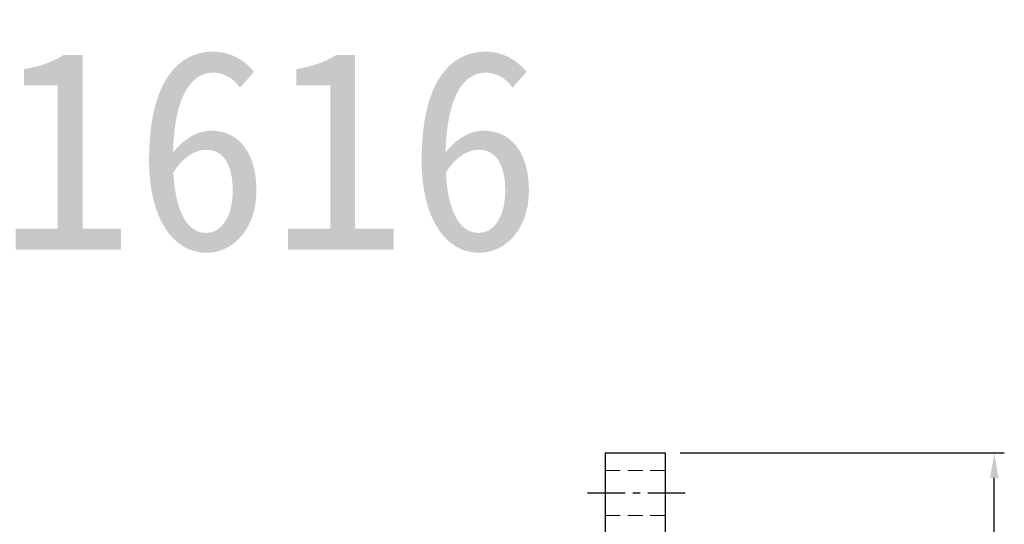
# Model space of a CAD drawing. Header units: millimetres. Extents: x -35 to 371, y -58 to 75.
# Tile 122 of 123: x 171 to 269, y 25 to 75. Entities that reach past the tile are written whole.
import ezdxf
from ezdxf.enums import TextEntityAlignment as Align

# ---------------------------------------------------------------- set-up
doc = ezdxf.new("R2010")
doc.units = ezdxf.units.MM
doc.linetypes.add('CENTER', pattern=[2, 1.25, -0.25, 0.25, -0.25])
doc.linetypes.add('DASHED', pattern=[0.75, 0.5, -0.25])
for name, color, linetype in [('CHA', 7, 'Continuous'), ('CL', 1, 'CENTER'), ('DIM', 4, 'Continuous'), ('HID', 2, 'DASHED'), ('OUT', 3, 'Continuous')]:
    doc.layers.add(name, color=color, linetype=linetype)
doc.styles.add('DIM-7', font='SIMPLEX.shx', dxfattribs={"width": 0.7, "bigfont": 'chineset.shx'})
doc.styles.add('T', font='kaiu.ttf')
doc.dimstyles.new('CNS', dxfattribs={"dimtxt": 3.5, "dimasz": 2.5, "dimexe": 1, "dimexo": 1.5, "dimgap": 0.09, "dimtad": 0, "dimdsep": 46, "dimtxsty": 'DIM-7', "dimcen": 0.09, "dimclrd": 1, "dimclre": 1, "dimclrt": 4, "dimadec": 0, "dimazin": 0, "dimtfac": 1, "dimtix": 1, "dimtmove": 2, "dimatfit": 3, "dimfxl": 1, "dimtvp": 0.971429, "dimtolj": 1, "dimarcsym": 0})

# ---------------------------------------------------------------- blocks, each defined once
blk = doc.blocks.new('*D18')
at = {"layer": 'DEFPOINTS', "color": 0}
for p in [(235, 32), (267.857, 32), (235, -32)]:
    blk.add_point(p, dxfattribs=at)
at = {"layer": 'DIM', "color": 7, "lineweight": -2}
for p, q in [((236.5, 32), (268.857, 32)), ((267.857, -29.5), (267.857, 29.5)), ((236.5, -32), (268.857, -32))]:
    blk.add_line(p, q, dxfattribs=at)
at = {"layer": 'DIM', "color": 7}
for points in [[(267.44, 29.5), (268.274, 29.5), (267.857, 32)], [(267.44, -29.5), (268.274, -29.5), (267.857, -32)]]:
    blk.add_solid(points, dxfattribs=at)
at = {"layer": 'DIM', "color": 7, "insert": (264.457, 0), "char_height": 3.5, "attachment_point": 5, "rotation": 90, "style": 'DIM-7'}
blk.add_mtext('\\A1;%%C64', dxfattribs=at)

msp = doc.modelspace()

# ---------------------------------------------------------------- linework, layer by layer
at = {"layer": 'CL', "color": 7, "ltscale": 3}
msp.add_line((237, 28), (227, 28), dxfattribs=at)
at = {"layer": 'HID', "color": 7, "lineweight": 15, "ltscale": 3}
for p, q in [((235, 30.25), (229, 30.25)), ((235, 25.75), (229, 25.75))]:
    msp.add_line(p, q, dxfattribs=at)
at = {"layer": 'OUT', "color": 7, "linetype": 'Continuous'}
for p, q in [((229, 32), (235, 32)), ((229, 32), (229, 0)), ((235, 32), (235, 0))]:
    msp.add_line(p, q, dxfattribs=at)

# ---------------------------------------------------------------- texts
at = {"layer": 'CHA', "style": 'T'}
msp.add_text('RSSY1616', height=20, dxfattribs=at).set_placement((168.357, 62.308), align=Align.MIDDLE)

# ---------------------------------------------------------------- dimensions: what is measured, and where the dimension line sits
at = {"layer": 'DIM', "color": 7}
dim = msp.add_linear_dim(base=(267.857, 32), p1=(235, -32), p2=(235, 32), angle=90, text='%%C<>', dimstyle='CNS', override={"dimclrd": 7, "dimclre": 7, "dimclrt": 7}, dxfattribs=at)
dim.commit()
dim.dimension.update_dxf_attribs({"geometry": '*D18', "text_midpoint": (264.457, 0)})

doc.saveas('drawing.dxf')
